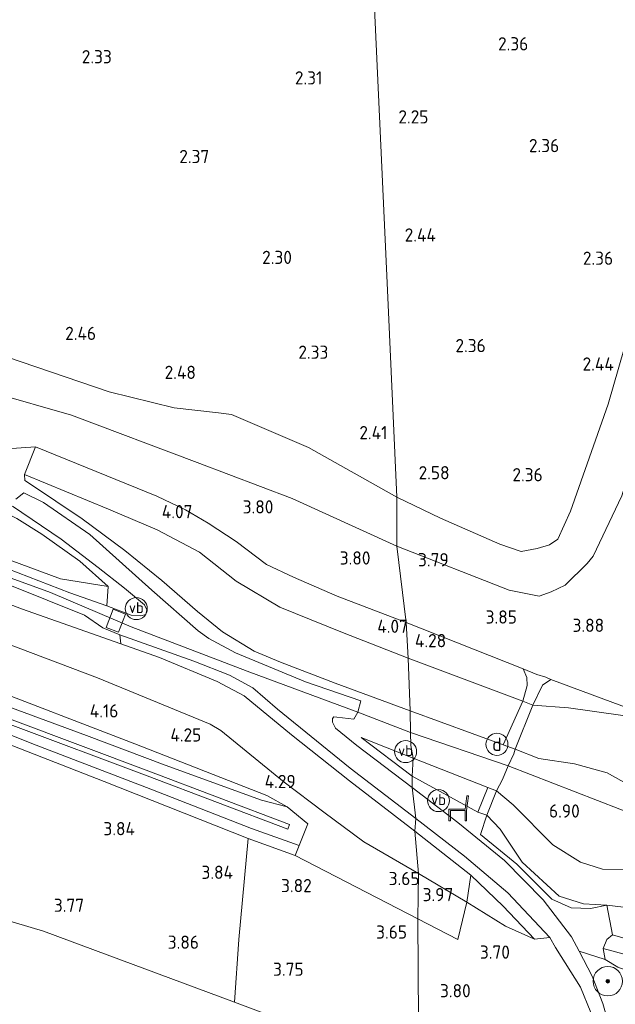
# Model space of a CAD drawing. Extents: x 141961 to 144947, y 416202 to 417778.
# Tile 95 of 122: x 144143 to 144225, y 416660 to 416795. Entities that reach past the tile are written whole.
import ezdxf
from ezdxf.enums import TextEntityAlignment as Align
from ezdxf.lldxf.tags import DXFTag

# ---------------------------------------------------------------- set-up
doc = ezdxf.new("R2010")
doc.units = 0
for name, color, linetype, lineweight in [('B-ME-GR-BOOM-S', 90, 'Continuous', 25), ('B-ME-GR-GRAS-GV', 60, 'Continuous', 13), ('B-ME-GR-SPORTVELD-GV', 60, 'Continuous', 13), ('B-ME-GW-TALUD_KRUIN-G', 90, 'Continuous', 18), ('B-ME-GW-TALUD_TEEN-G', 90, 'Continuous', 18), ('B-ME-IE-MEUBILAIR_DIJKPAAL-S', 7, 'Continuous', 25), ('B-ME-IE-MEUBILAIR_WEGMEUBILAIR-S', 7, 'Continuous', 25), ('B-ME-IE-TERREINAFSCHEIDING_DOORGANG-G', 210, 'Continuous', 18), ('B-ME-IE-TERREINAFSCHEIDING_KUNSTMATIG_HEKWERK-G', 20, 'IE-TERREINAFSCHEIDING-KUNSTMATIG', 18), ('B-ME-KG-GRENS_OPNAME-G', 210, 'KG-OPNAME', 18), ('B-ME-OG-BEBOUWING_TRAP-GV', 7, 'Continuous', 18), ('B-ME-OG-HOOGTEPUNT-S', 7, 'Continuous', 25), ('B-ME-OG-TERREIN_GROEN_TUIN-GV', 7, 'Continuous', 18), ('B-ME-OG-WATER_SLOOT-G', 120, 'Continuous', 18), ('B-ME-OG-WATER_SLOOT-GV', 120, 'Continuous', 18), ('B-ME-VH-VERHARDING_ASFALT-GV', 252, 'Continuous', 18), ('B-ME-VH-VERHARDING_ROOSTER-GV', 252, 'Continuous', 18), ('B-ME-VW-VERKEERSTEKEN_DRAAGCONSTRUCTIE-S', 7, 'Continuous', 25), ('B-ME-WH-WINTERBED-G', 150, 'WH-WINTERBED', 18)]:
    doc.layers.add(name, color=color, linetype=linetype, lineweight=lineweight)
doc.styles.add('NLCS-ISO', font='NLCS-ISO.ttf')
doc.styles.add('NLCS-ISO-ANNOTATIVE-T18', font='NLCS-ISO.ttf', dxfattribs={"height": 1.8})
doc.styles.get("Standard").update_dxf_attribs({"font": 'arial.ttf'})
doc.linetypes.add('IE-TERREINAFSCHEIDING-KUNSTMATIG', pattern='A,4,[82,NLCS.SHX,S=0.75,R=90,X=0,Y=0],4,-2', length=10)
tags = doc.linetypes.add('KG-OPNAME', pattern='A,5.5,-2,["O",Standard,S=1.8,R=0,X=-0.5,Y=-0.9],-2,5.5,-2,[5,NLCS.SHX,S=0.75,R=0,X=0,Y=0],-2', length=19).pattern_tags.tags
tags[6] = DXFTag(74, 10)
tags = doc.linetypes.add('WH-WINTERBED', pattern='A,6,-3.5,["WB",Standard,S=1.8,R=0,X=-1.5,Y=-0.9],-3.5,6,-3.5,6,-3.5,6,-3.5,6,-3.5', length=51).pattern_tags.tags
tags[6] = DXFTag(74, 10)

# ---------------------------------------------------------------- blocks, each defined once
blk = doc.blocks.new('SAL-HOOGTELABEL-SO')
at = {"color": 0, "linetype": 'ByBlock', "lineweight": -2, "style": 'NLCS-ISO-ANNOTATIVE-T18'}
blk.add_attdef('HOOGTE', text='', height=1.8, dxfattribs=at).set_placement((2.79, 0), align=Align.RIGHT)
blk = doc.blocks.new('SIE-WEG_ZITBANK-SO')
at = {"color": 0, "linetype": 'ByBlock', "lineweight": 18}
blk.add_lwpolyline([(-0.91, -1.63), (-0.91, -0.2), (1.09, -0.2), (1.09, -1.63), (1.29, -1.63), (1.29, -0.21), (1.54, 1.78), (1.33, 1.78), (1.11, 0), (-1.11, 0), (-1.11, -1.63)], close=True, dxfattribs=at)
blk = doc.blocks.new('SGR-BOOM_01-SO')
at = {"linetype": 'ByBlock', "lineweight": 18}
h = blk.add_hatch(color=0, dxfattribs=at)
h.dxf.hatch_style = 1
edge = h.paths.add_edge_path()
edge.add_arc((0, 0), 0.25, 0, 360)
at = {"color": 0, "linetype": 'ByBlock', "lineweight": 18}
for radius in [2, 0.25]:
    blk.add_circle((0, 0), radius, dxfattribs=at)
blk = doc.blocks.new('SIE-DIJKPAAL-SO')
at = {"color": 0, "linetype": 'ByBlock', "lineweight": 18}
blk.add_circle((0, 0), 1.5, dxfattribs=at)
at = {"color": 0, "linetype": 'ByBlock', "lineweight": 18, "style": 'NLCS-ISO'}
blk.add_text('d', height=1.8, dxfattribs=at).set_placement((0, 0), align=Align.MIDDLE_CENTER)
blk = doc.blocks.new('SIE-WEG_PAAL_VERKEERSBORD-SO')
at = {"color": 0, "linetype": 'ByBlock', "lineweight": 18}
blk.add_circle((0, 0), 1.5, dxfattribs=at)
at = {"color": 0, "linetype": 'ByBlock', "lineweight": 18, "style": 'NLCS-ISO'}
blk.add_text('vb', height=1.5, dxfattribs=at).set_placement((0, 0.13), align=Align.MIDDLE_CENTER)

msp = doc.modelspace()

# ---------------------------------------------------------------- linework, layer by layer
at = {"layer": 'B-ME-GR-GRAS-GV'}
for points in [[(144227.88, 416757.28, 2.61), (144223.51, 416742.19, 2.52), (144218.4, 416727.58, 2.61), (144216.68, 416723.78, 2.72), (144215.54, 416723, 2.73), (144213.84, 416722.51, 2.79), (144211.67, 416722.12, 2.81), (144208.77, 416723.08, 2.76), (144200.7, 416726.66, 2.82), (144194.72, 416729.48, 2.76), (144193.48, 416757.7, 2.38), (144189.34, 416847.41, 2.19), (144188.64, 416861.26, 2.45), (144193.98, 416857.19, 2.61), (144199.57, 416853.78, 2.71), (144204.7, 416850.59, 2.74), (144222.67, 416841.71, 2.73), (144225.07, 416840.34, 2.77)], [(144189.34, 416847.41, 2.19), (144193.48, 416757.7, 2.38), (144194.72, 416729.48, 2.76), (144182.7, 416736.28, 2.65), (144172.22, 416740.74, 2.58), (144170.42, 416741.01, 2.6), (144164.37, 416741.68, 2.75), (144155.54, 416743.83, 2.68), (144139.48, 416749.31, 2.68), (144121.62, 416757.91, 2.69), (144109.84, 416762.66, 2.53), (144090.06, 416770.23, 2.54), (144074.86, 416775.81, 2.55), (144063.93, 416779.93, 2.61), (144052.4, 416783.46, 2.63), (144036.82, 416789.1, 2.78), (144027.6, 416792.57, 2.88), (144015.08, 416796.45, 3.11)], [(144063.93, 416779.93, 2.61), (144074.86, 416775.81, 2.55), (144090.06, 416770.23, 2.54), (144109.84, 416762.66, 2.53), (144121.62, 416757.91, 2.69), (144139.48, 416749.31, 2.68), (144155.54, 416743.83, 2.68), (144164.37, 416741.68, 2.75), (144170.42, 416741.01, 2.6), (144172.22, 416740.74, 2.58), (144182.7, 416736.28, 2.65), (144194.72, 416729.48, 2.76), (144194.72, 416722.84, 3.62), (144180.48, 416729.33, 3.6), (144167.52, 416734.22, 3.56), (144150.39, 416740.66, 3.56), (144139.57, 416743.78, 3.65), (144131.72, 416746.23, 3.75), (144119.94, 416750.73, 3.61), (144109.84, 416754.64, 3.6), (144098.64, 416758.71, 3.69), (144069.94, 416770.23, 3.41), (144056.46, 416775.24, 3.56)], [(144056.91, 416759.91, 4.02), (144071.42, 416754.59, 4.39), (144094.92, 416745.35, 4.4), (144115.87, 416737.02, 4.5), (144131.57, 416731.4, 4.5), (144137.08, 416729.13, 4.61), (144141.01, 416727.53, 4.61), (144142.97, 416726.61, 4.72), (144146.34, 416724.48, 5.16), (144151.55, 416720.78, 5.72), (144155.4, 416717.33, 6.32), (144148.92, 416718.36, 6.46), (144139.18, 416721.96, 6.46), (144125.24, 416727.17, 6.46), (144109.13, 416733.2, 6.47), (144091.22, 416740.03, 6.45), (144072, 416747.21, 6.45), (144052.02, 416754.61, 6.39)], [(144225.38, 416729.7, 3.53), (144221.48, 416721.46, 3.52), (144220.66, 416720.48, 3.52), (144217.68, 416717.53, 3.58), (144215.77, 416716.61, 3.58), (144214.13, 416716.04, 3.58), (144210.02, 416716.83, 3.57), (144194.72, 416722.84, 3.62), (144194.72, 416729.48, 2.76), (144200.7, 416726.66, 2.82), (144208.77, 416723.08, 2.76), (144211.67, 416722.12, 2.81), (144213.84, 416722.51, 2.79), (144215.54, 416723, 2.73), (144216.68, 416723.78, 2.72), (144218.4, 416727.58, 2.61), (144223.51, 416742.19, 2.52), (144227.88, 416757.28, 2.61)], [(144052.02, 416754.61, 6.39), (144072, 416747.21, 6.45), (144091.22, 416740.03, 6.45), (144109.13, 416733.2, 6.47), (144125.24, 416727.17, 6.46), (144139.18, 416721.96, 6.46), (144148.92, 416718.36, 6.46), (144155.4, 416717.33, 6.32), (144155.23, 416714.72, 6.62), (144150.17, 416716.46, 6.58), (144137.43, 416721.37, 6.58), (144122.29, 416727.16, 6.58), (144109.02, 416731.9, 6.56), (144092.83, 416738.11, 6.51), (144075.92, 416744.43, 6.49), (144059.88, 416750.51, 6.52)], [(144051.04, 416751.61, 6.67), (144069.46, 416744.53, 6.67), (144086.08, 416738.4, 6.67), (144103.93, 416731.77, 6.69), (144119.9, 416725.88, 6.69), (144137.07, 416719.47, 6.69), (144152.19, 416713.43, 6.63), (144154.65, 416711.69, 6.63), (144157, 416710.75, 6.7), (144157.13, 416709.51, 6.58), (144143.6, 416714.28, 6.58), (144127.42, 416720.52, 6.57), (144103.82, 416729.7, 6.63), (144081.97, 416737.54, 6.43), (144055.92, 416747.29, 6.56)], [(144055.92, 416747.29, 6.56), (144081.97, 416737.54, 6.43), (144103.82, 416729.7, 6.63), (144127.42, 416720.52, 6.57), (144143.6, 416714.28, 6.58), (144157.13, 416709.51, 6.58), (144162.38, 416707.65, 6.76), (144170.27, 416704.4, 6.63), (144173.91, 416702.43, 6.74), (144180.36, 416697.11, 6.42), (144188.3, 416690.88, 5.86), (144197.18, 416684.02, 5.42), (144197.68, 416678.23, 3.98), (144190.25, 416682.57, 4.24), (144184.79, 416686.58, 4.49), (144179.4, 416690.69, 4.51), (144170.74, 416697.7, 4.83), (144169.31, 416698.58, 4.84), (144153.95, 416704.9, 4.78), (144137.66, 416711.01, 4.83), (144120.95, 416716.47, 4.79), (144107.32, 416722.03, 4.83), (144086.3, 416730.1, 4.83), (144061.35, 416739.49, 4.83)], [(144139.57, 416743.78, 3.65), (144150.39, 416740.66, 3.56), (144167.52, 416734.22, 3.56), (144180.48, 416729.33, 3.6), (144194.72, 416722.84, 3.62), (144196, 416712.44, 4.1), (144186.61, 416716.02, 4.12), (144180.64, 416718.6, 4.11), (144176.96, 416720.34, 4.22), (144172.83, 416723.47, 4.22), (144169.04, 416725.95, 4.21), (144165.93, 416727.76, 4.21), (144162.01, 416729.63, 4.16), (144145.48, 416736.37, 4.13), (144139.57, 416735.96, 4.28)], [(144061.35, 416739.49, 4.83), (144086.3, 416730.1, 4.83), (144107.32, 416722.03, 4.83), (144120.95, 416716.47, 4.79), (144137.66, 416711.01, 4.83), (144153.95, 416704.9, 4.78), (144169.31, 416698.58, 4.84), (144170.74, 416697.7, 4.83), (144179.4, 416690.69, 4.51), (144184.79, 416686.58, 4.49), (144190.25, 416682.57, 4.24), (144197.68, 416678.23, 3.98), (144197.59, 416672.07, 3.75), (144180.89, 416680.69, 4.1), (144181.41, 416682.06, 4.01), (144182.59, 416685.02, 4.23), (144179.8, 416687.33, 4.33), (144177, 416688.87, 4.36), (144159.02, 416695.89, 4.36), (144137.48, 416704.17, 4.32), (144117.31, 416711.89, 4.32), (144096.07, 416719.83, 4.2), (144076.07, 416727.31, 4.15), (144054.71, 416735.25, 4.14)], [(144054.71, 416735.25, 4.14), (144076.07, 416727.31, 4.15), (144096.07, 416719.83, 4.2), (144117.31, 416711.89, 4.32), (144137.48, 416704.17, 4.32), (144159.02, 416695.89, 4.36), (144177, 416688.87, 4.36), (144179.8, 416687.33, 4.33), (144176.31, 416688.24, 4.16), (144163.18, 416693, 4.09), (144152.44, 416697.03, 3.97), (144142.23, 416700.83, 4.07), (144131.23, 416705.09, 4.03), (144117.98, 416710.32, 3.96), (144106.32, 416714.76, 3.88), (144089.6, 416721.27, 3.93), (144074.07, 416727.19, 3.93), (144061.56, 416731.8, 4.01)], [(144139.57, 416735.96, 4.28), (144145.48, 416736.37, 4.13), (144143.99, 416732.59, 4.36), (144144.05, 416731.76, 4.62), (144144.69, 416731.36, 4.58), (144151.86, 416726.57, 5.41), (144157.67, 416722.23, 5.81), (144162.69, 416718.17, 6.2), (144167.55, 416713.93, 6.51), (144170.99, 416711.14, 6.57), (144175.31, 416708.54, 6.63), (144178.86, 416707.01, 6.51), (144186.35, 416704.16, 6.51), (144196.57, 416700.4, 6.45), (144196.6, 416697.47, 6.52), (144196.62, 416695.7, 6.58), (144196.97, 416693.97, 6.57), (144189.87, 416696.78, 6.42), (144196.82, 416691.49, 5.9), (144196.84, 416689.94, 5.86), (144189.29, 416695.67, 6.41), (144186.39, 416698.03, 6.44), (144185.95, 416698.84, 6.48), (144185.96, 416699.34, 6.48), (144186.15, 416699.57, 6.51), (144186.54, 416699.53, 6.59), (144188.85, 416699.27, 6.64), (144189.4, 416700.2, 6.58), (144189.83, 416701.78, 6.58), (144182.3, 416704.36, 6.58), (144172.76, 416708.29, 6.59), (144169.11, 416710.25, 6.6), (144167.66, 416711.29, 6.59), (144161.33, 416716.84, 6.2), (144152.9, 416724.42, 5.38), (144146.59, 416728.77, 4.59), (144143.92, 416730.09, 4.51), (144142.79, 416729.21, 4.53)], [(144054.49, 416731.61, 2.45), (144073.18, 416724.28, 2.45), (144089.66, 416717.91, 2.4), (144103.51, 416712.96, 2.58), (144114.71, 416709.12, 2.84), (144126.88, 416704.65, 2.94), (144142.06, 416698.53, 2.94), (144160.69, 416691.53, 2.92), (144179.86, 416684.27, 2.92), (144180.11, 416684.92, 2.92), (144160.94, 416692.19, 2.92), (144142.32, 416699.19, 2.94), (144127.13, 416705.3, 2.94), (144114.95, 416709.78, 2.84), (144103.74, 416713.62, 2.58), (144089.91, 416718.57, 2.4), (144073.43, 416724.93, 2.45), (144054.74, 416732.26, 2.45)], [(144061.56, 416731.8, 4.01), (144074.07, 416727.19, 3.93), (144089.6, 416721.27, 3.93), (144106.32, 416714.76, 3.88), (144117.98, 416710.32, 3.96), (144131.23, 416705.09, 4.03), (144142.23, 416700.83, 4.07), (144152.44, 416697.03, 3.97), (144163.18, 416693, 4.09), (144176.31, 416688.24, 4.16), (144179.8, 416687.33, 4.33), (144182.59, 416685.02, 4.23), (144181.41, 416682.06, 4.01), (144174.91, 416684.36, 3.91), (144161.22, 416689.75, 3.85), (144145.57, 416695.71, 3.83), (144123.39, 416704.54, 3.71), (144117.68, 416706.48, 3.69), (144114.26, 416707.41, 3.56), (144103.29, 416710.98, 3.61), (144093.73, 416714.52, 3.68), (144080.26, 416719.45, 3.68), (144067.16, 416724.37, 3.72)], [(144241.91, 416694.97, 4.46), (144215.73, 416704.67, 4.13), (144215.02, 416704.98, 4.13), (144213.83, 416705.35, 4.13), (144211.93, 416706.14, 4.13), (144196, 416712.44, 4.1), (144194.72, 416722.84, 3.62), (144210.02, 416716.83, 3.57), (144214.13, 416716.04, 3.58), (144215.77, 416716.61, 3.58), (144217.68, 416717.53, 3.58), (144220.66, 416720.48, 3.52), (144221.48, 416721.46, 3.52), (144225.38, 416729.7, 3.53)], [(144142.38, 416728.28, 4.53), (144149, 416723.76, 5.15), (144154.05, 416719.93, 5.73), (144157.63, 416717.11, 6), (144160.34, 416714.82, 6.36), (144160.65, 416714.15, 6.47), (144160.52, 416713.52, 6.43), (144159.83, 416713.35, 6.54), (144158.54, 416713.42, 6.6), (144155.23, 416714.72, 6.62), (144155.4, 416717.33, 6.32), (144151.55, 416720.78, 5.72), (144146.34, 416724.48, 5.16), (144142.97, 416726.61, 4.72)], [(144225.53, 416699.78, 4.56), (144218.12, 416700.81, 4.38), (144213.28, 416701.18, 4.28), (144214.56, 416703.91, 4.2), (144215.73, 416704.67, 4.13), (144241.91, 416694.97, 4.46)], [(144227.14, 416689.86, 6.95), (144223.38, 416691.94, 6.95), (144218.93, 416693.19, 6.96), (144214.07, 416693.89, 6.98), (144210.85, 416695.17, 6.57), (144213.28, 416701.18, 4.28), (144218.12, 416700.81, 4.38), (144225.53, 416699.78, 4.56)], [(144227.5, 416678.78, 6.8), (144222.76, 416678.85, 6.86), (144219.74, 416679.8, 6.9), (144216, 416682.17, 6.9), (144210.57, 416687.62, 6.8), (144208.33, 416689.51, 6.71), (144209.12, 416691.04, 6.85), (144209.92, 416692.9, 6.77), (144210.69, 416694.54, 6.76), (144210.85, 416695.17, 6.57), (144214.07, 416693.89, 6.98), (144218.93, 416693.19, 6.96), (144223.38, 416691.94, 6.95), (144227.14, 416689.86, 6.95)], [(144227.52, 416673.43, 4.77), (144223.34, 416673.92, 4.85), (144220.19, 416674.12, 4.88), (144216.84, 416675.17, 4.93), (144211.83, 416679.81, 5.3), (144208.8, 416684.3, 5.56), (144206.98, 416686.17, 5.56), (144208.33, 416689.51, 6.71), (144210.57, 416687.62, 6.8), (144216, 416682.17, 6.9), (144219.74, 416679.8, 6.9), (144222.76, 416678.85, 6.86), (144227.5, 416678.78, 6.8)], [(144233.52, 416667.18, 4.32), (144224.12, 416669.88, 4.67), (144223.34, 416673.92, 4.85), (144227.52, 416673.43, 4.77)]]:
    msp.add_polyline3d(points, dxfattribs=at)
for points in [[(144196, 416712.44, 4.1), (144196.29, 416707.59, 4.39), (144187.31, 416711.09, 4.39), (144178.81, 416714.53, 4.28), (144172.84, 416718.07, 4.22), (144167.84, 416722, 4.28), (144162.07, 416725.06, 4.29), (144155.42, 416727.85, 4.29), (144149.71, 416730.22, 4.29), (144143.99, 416732.59, 4.36), (144145.48, 416736.37, 4.13), (144162.01, 416729.63, 4.16), (144165.93, 416727.76, 4.21), (144169.04, 416725.95, 4.21), (144172.83, 416723.47, 4.22), (144176.96, 416720.34, 4.22), (144180.64, 416718.6, 4.11), (144186.61, 416716.02, 4.12)], [(144196.29, 416707.59, 4.39), (144196.57, 416700.4, 6.45), (144186.35, 416704.16, 6.51), (144178.86, 416707.01, 6.51), (144175.31, 416708.54, 6.63), (144170.99, 416711.14, 6.57), (144167.55, 416713.93, 6.51), (144162.69, 416718.17, 6.2), (144157.67, 416722.23, 5.81), (144151.86, 416726.57, 5.41), (144144.69, 416731.36, 4.58), (144144.05, 416731.76, 4.62), (144143.99, 416732.59, 4.36), (144149.71, 416730.22, 4.29), (144155.42, 416727.85, 4.29), (144162.07, 416725.06, 4.29), (144167.84, 416722, 4.28), (144172.84, 416718.07, 4.22), (144178.81, 416714.53, 4.28), (144187.31, 416711.09, 4.39)], [(144212.51, 416703.85, 4.28), (144211.88, 416701.71, 4.28), (144196.29, 416707.59, 4.39), (144196, 416712.44, 4.1), (144211.93, 416706.14, 4.13), (144212.46, 416704.96, 4.17)], [(144197.31, 416685.73, 5.62), (144197.18, 416684.02, 5.42), (144188.3, 416690.88, 5.86), (144180.36, 416697.11, 6.42), (144173.91, 416702.43, 6.74), (144170.27, 416704.4, 6.63), (144162.38, 416707.65, 6.76), (144157.13, 416709.51, 6.58), (144157, 416710.75, 6.7), (144167.09, 416707.18, 6.77), (144171.93, 416705.28, 6.7), (144175.09, 416703.55, 6.68), (144178.47, 416700.61, 6.63), (144188.39, 416692.58, 6.09)], [(144123.39, 416704.54, 3.71), (144145.57, 416695.71, 3.83), (144161.22, 416689.75, 3.85), (144174.91, 416684.36, 3.91), (144181.41, 416682.06, 4.01), (144180.89, 416680.69, 4.1), (144174.48, 416683, 3.99), (144154.87, 416690.77, 3.99), (144129.09, 416700.8, 4.02), (144121.09, 416703.87, 3.97), (144117.72, 416704.34, 4.01), (144111.29, 416687.74, 3.91), (144109.01, 416681.56, 4.02), (144108.21, 416681.8, 3.93), (144112.21, 416692.22, 3.94), (144114.33, 416698.07, 3.84), (144114.23, 416698.84, 3.8), (144113.7, 416699.63, 3.79), (144113, 416699.88, 3.79), (144112.01, 416699.72, 3.89), (144111.54, 416699.37, 3.9), (144114.26, 416707.41, 3.56), (144117.68, 416706.48, 3.69)], [(144211.88, 416701.71, 4.28), (144209.21, 416695.75, 6.57), (144196.57, 416700.4, 6.45), (144196.29, 416707.59, 4.39)], [(144214.56, 416703.91, 4.2), (144213.28, 416701.18, 4.28), (144211.88, 416701.71, 4.28), (144212.51, 416703.85, 4.28), (144212.46, 416704.96, 4.17), (144211.93, 416706.14, 4.13), (144213.83, 416705.35, 4.13), (144215.02, 416704.98, 4.13), (144215.73, 416704.67, 4.13)], [(144173.18, 416669.25, 3.93), (144172.59, 416660.73, 3.82), (144146.56, 416670.39, 3.82), (144109.01, 416681.56, 4.02), (144111.29, 416687.74, 3.91), (144117.72, 416704.34, 4.01), (144121.09, 416703.87, 3.97), (144129.09, 416700.8, 4.02), (144154.87, 416690.77, 3.99), (144174.48, 416683, 3.99)], [(144209.12, 416691.04, 6.85), (144208.33, 416689.51, 6.71), (144207.13, 416689.97, 6.61), (144196.97, 416693.97, 6.57), (144196.62, 416695.7, 6.58), (144196.6, 416697.47, 6.52), (144196.57, 416700.4, 6.45), (144209.21, 416695.75, 6.57), (144210.85, 416695.17, 6.57), (144210.69, 416694.54, 6.76), (144209.92, 416692.9, 6.77)], [(144196.97, 416693.97, 6.57), (144196.82, 416691.49, 5.9), (144189.87, 416696.78, 6.42)], [(144207.13, 416689.97, 6.61), (144205.78, 416686.62, 5.56), (144196.82, 416691.49, 5.9), (144196.97, 416693.97, 6.57)], [(144218.51, 416673.58, 4.85), (144221.1, 416673.48, 4.85), (144223.34, 416673.92, 4.85), (144224.12, 416669.88, 4.67), (144223.35, 416669.26, 4.51), (144222.85, 416668.02, 4.48), (144223.13, 416666.54, 4.38), (144219.57, 416667.68, 4.46), (144218.55, 416669.64, 4.58), (144214.65, 416674.65, 4.84), (144209.39, 416680, 5.2), (144203.05, 416685.21, 5.61), (144196.84, 416689.94, 5.86), (144196.82, 416691.49, 5.9), (144205.78, 416686.62, 5.56), (144206.98, 416686.17, 5.56), (144206.12, 416683.54, 5.55), (144211.1, 416679.5, 5.28), (144215.86, 416674.77, 5.05)], [(144215.59, 416669.51, 4.64), (144213.51, 416669.28, 4.64), (144209.2, 416673.78, 4.83), (144204.8, 416678.01, 5.11), (144197.18, 416684.02, 5.42), (144197.31, 416685.73, 5.62), (144203.93, 416680.62, 5.34), (144209.87, 416675.6, 5)], [(144223.34, 416673.92, 4.85), (144221.1, 416673.48, 4.85), (144218.51, 416673.58, 4.85), (144215.86, 416674.77, 5.05), (144211.1, 416679.5, 5.28), (144206.12, 416683.54, 5.55), (144206.98, 416686.17, 5.56), (144208.8, 416684.3, 5.56), (144211.83, 416679.81, 5.3), (144216.84, 416675.17, 4.93), (144220.19, 416674.12, 4.88)], [(144204.8, 416678.01, 5.11), (144204.26, 416674.32, 4), (144197.68, 416678.23, 3.98), (144197.18, 416684.02, 5.42)], [(144203.38, 416670.58, 3.98), (144203.04, 416669.26, 3.98), (144197.59, 416672.07, 3.75), (144197.68, 416678.23, 3.98), (144204.26, 416674.32, 4)], [(144209.2, 416673.78, 4.83), (144213.51, 416669.28, 4.64), (144209.54, 416671.08, 4.3), (144204.26, 416674.32, 4), (144204.8, 416678.01, 5.11)], [(144288.94, 416645.79, 4.13), (144288.86, 416643.46, 3.08), (144266.87, 416651.81, 3.08), (144244.88, 416660.17, 3.08), (144225.69, 416667.28, 3.08), (144222.85, 416668.02, 4.48), (144223.35, 416669.26, 4.51), (144224.12, 416669.88, 4.67), (144233.52, 416667.18, 4.32), (144239.38, 416664.51, 4.12), (144255.09, 416658.38, 4.13), (144268.1, 416653.62, 4.11), (144280.46, 416649, 4.13)], [(144288.86, 416643.46, 3.08), (144288.7, 416641.58, 4.17), (144268.31, 416649.3, 4.13), (144247.93, 416657.01, 4.08), (144224.85, 416665.49, 4.3), (144223.13, 416666.54, 4.38), (144222.85, 416668.02, 4.48), (144225.69, 416667.28, 3.08), (144244.88, 416660.17, 3.08), (144266.87, 416651.81, 3.08)]]:
    msp.add_polyline3d(points, close=True, dxfattribs=at)
at = {"layer": 'B-ME-GR-SPORTVELD-GV'}
msp.add_polyline3d([(144287.76, 416625.98, 4.41), (144287.18, 416617.17, 3.98), (144224.66, 416640.58, 4.5), (144222.54, 416641.75, 4.6), (144223.44, 416644.55, 4.53), (144224.4, 416649.41, 4.53), (144224.39, 416652.98, 4.53), (144223.94, 416656.61, 4.43), (144222.79, 416660.54, 4.53), (144221.35, 416664.26, 4.55), (144219.57, 416667.68, 4.46), (144223.13, 416666.54, 4.38), (144224.85, 416665.49, 4.3), (144247.93, 416657.01, 4.08), (144268.31, 416649.3, 4.13), (144288.7, 416641.58, 4.17)], close=True, dxfattribs=at)
at = {"layer": 'B-ME-GW-TALUD_KRUIN-G'}
for points in [[(144155.4, 416717.33, 6.32), (144148.92, 416718.36, 6.46), (144139.18, 416721.96, 6.46), (144125.24, 416727.17, 6.46), (144109.13, 416733.2, 6.47), (144091.22, 416740.03, 6.45), (144072, 416747.21, 6.45), (144052.02, 416754.61, 6.39), (144032.51, 416762.18, 6.39), (144018.39, 416767.92, 6.48), (144000.69, 416773.87, 6.35), (143983.81, 416780.49, 6.38), (143965.27, 416787.29, 6.32), (143947.99, 416793.76, 6.26), (143929.26, 416800.58, 6.3), (143911.33, 416806.39, 6.34), (143894.91, 416811.61, 6.29), (143874.54, 416817.78, 6.29), (143854.95, 416823.36, 6.29), (143836.79, 416828.24, 6.29), (143821.98, 416832.07, 6.37), (143806.4, 416835.6, 6.37)], [(143806.69, 416829.97, 6.34), (143819.45, 416826.4, 6.42), (143844.93, 416819.95, 6.48), (143864.86, 416814.35, 6.54), (143885.84, 416807.96, 6.48), (143905.78, 416801.67, 6.34), (143926.11, 416795.24, 6.45), (143950.61, 416786.06, 6.41), (143970.55, 416779.04, 6.47), (143994.61, 416769.91, 6.5), (144015.24, 416762.35, 6.49), (144038.4, 416753.61, 6.5), (144055.92, 416747.29, 6.56), (144081.97, 416737.54, 6.43), (144103.82, 416729.7, 6.63), (144127.42, 416720.52, 6.57), (144143.6, 416714.28, 6.58), (144157.13, 416709.51, 6.58)], [(144194.72, 416722.84, 3.62), (144180.48, 416729.33, 3.6), (144167.52, 416734.22, 3.56), (144150.39, 416740.66, 3.56), (144139.57, 416743.78, 3.65), (144131.72, 416746.23, 3.75), (144119.94, 416750.73, 3.61), (144109.84, 416754.64, 3.6), (144098.64, 416758.71, 3.69), (144069.94, 416770.23, 3.41), (144056.46, 416775.24, 3.56), (144044.48, 416778.88, 3.82), (144031.47, 416783.26, 3.82), (144017.27, 416789.22, 3.75), (144001.95, 416795.81, 3.65), (143988.08, 416801.06, 3.61), (143967.86, 416807.83, 3.67), (143952.36, 416813.73, 3.68), (143936.37, 416818.74, 3.65), (143921.3, 416823.96, 3.69), (143903.19, 416829.21, 3.66)], [(144194.72, 416722.84, 3.62), (144210.02, 416716.83, 3.57), (144214.13, 416716.04, 3.58), (144215.77, 416716.61, 3.58), (144217.68, 416717.53, 3.58), (144220.66, 416720.48, 3.52), (144221.48, 416721.46, 3.52), (144225.38, 416729.7, 3.53), (144228.57, 416739.93, 3.53), (144231.2, 416748.11, 3.61), (144234.8, 416757.89, 3.57), (144238.73, 416768.81, 3.65), (144241.88, 416779.3, 3.52), (144244.63, 416785.39, 3.23), (144247.51, 416790.36, 3.06), (144250.59, 416793.87, 2.86), (144255.37, 416798.47, 2.88), (144256.47, 416799.77, 2.85), (144257.01, 416801.08, 2.86), (144256.64, 416804.82, 2.62)], [(144196.97, 416693.97, 6.57), (144189.87, 416696.78, 6.42)], [(144480.14, 416590.33, 6.67), (144454.17, 416601.87, 6.76), (144423.17, 416615.05, 6.71), (144393.84, 416626.57, 6.75), (144357.01, 416640.06, 6.68), (144333.44, 416649, 6.68), (144309.87, 416657.95, 6.67), (144288.14, 416666.13, 6.66), (144266.42, 416674.31, 6.65), (144232.19, 416686.88, 6.95), (144227.14, 416689.86, 6.95), (144223.38, 416691.94, 6.95), (144218.93, 416693.19, 6.96), (144214.07, 416693.89, 6.98), (144210.85, 416695.17, 6.57)], [(144207.13, 416689.97, 6.61), (144196.97, 416693.97, 6.57)], [(144468.89, 416589.7, 6.73), (144444.67, 416599.9, 6.75), (144420.46, 416610.09, 6.78), (144400.6, 416617.74, 6.81), (144380.73, 416625.39, 6.84), (144360.37, 416632.99, 6.82), (144340.01, 416640.6, 6.81), (144321.06, 416648, 6.81), (144302.12, 416655.41, 6.81), (144281.96, 416662.91, 6.8), (144261.8, 416670.41, 6.79), (144236.14, 416679.74, 6.76), (144234.08, 416679.92, 6.76), (144231.48, 416679.43, 6.76), (144227.5, 416678.78, 6.8), (144222.76, 416678.85, 6.86), (144219.74, 416679.8, 6.9), (144216, 416682.17, 6.9), (144210.57, 416687.62, 6.8), (144208.33, 416689.51, 6.71)], [(144213.51, 416669.28, 4.64), (144209.2, 416673.78, 4.83), (144204.8, 416678.01, 5.11)]]:
    msp.add_polyline3d(points, dxfattribs=at)
at = {"layer": 'B-ME-GW-TALUD_TEEN-G'}
for points in [[(143907.18, 416832.93, 3.19), (143926.48, 416826.92, 3.12), (143942.89, 416821.24, 3.16), (143959.59, 416817.3, 3), (143971.39, 416813.49, 2.97), (143986.33, 416807.71, 3.04), (143999, 416802.94, 3.03), (144015.08, 416796.45, 3.11), (144027.6, 416792.57, 2.88), (144036.82, 416789.1, 2.78), (144052.4, 416783.46, 2.63), (144063.93, 416779.93, 2.61), (144074.86, 416775.81, 2.55), (144090.06, 416770.23, 2.54), (144109.84, 416762.66, 2.53), (144121.62, 416757.91, 2.69), (144139.48, 416749.31, 2.68), (144155.54, 416743.83, 2.68), (144164.37, 416741.68, 2.75), (144170.42, 416741.01, 2.6), (144172.22, 416740.74, 2.58), (144182.7, 416736.28, 2.65), (144194.72, 416729.48, 2.76)], [(144179.4, 416690.69, 4.51), (144170.74, 416697.7, 4.83), (144169.31, 416698.58, 4.84), (144153.95, 416704.9, 4.78), (144137.66, 416711.01, 4.83), (144120.95, 416716.47, 4.79), (144107.32, 416722.03, 4.83), (144086.3, 416730.1, 4.83), (144061.35, 416739.49, 4.83), (144036.4, 416748.87, 4.82), (144015.98, 416757.25, 4.99), (143996.05, 416765.17, 4.96), (143976.8, 416772.51, 5.04), (143957.39, 416779.87, 5.05), (143940.33, 416786.07, 5.13), (143923.67, 416792.09, 5.04), (143903.61, 416798.56, 4.97), (143884.51, 416804.56, 4.99), (143866.68, 416809.49, 4.96), (143850.21, 416814.17, 4.97), (143830.62, 416819.39, 4.87), (143807.06, 416825.11, 4.84)], [(144256.64, 416804.82, 2.62), (144251.33, 416799.17, 2.54), (144246.36, 416794.06, 2.56), (144238.16, 416787.21, 2.58), (144237.17, 416786.03, 2.54), (144236.31, 416783.92, 2.53), (144232.06, 416771.13, 2.58), (144227.88, 416757.28, 2.61), (144223.51, 416742.19, 2.52), (144218.4, 416727.58, 2.61), (144216.68, 416723.78, 2.72), (144215.54, 416723, 2.73), (144213.84, 416722.51, 2.79), (144211.67, 416722.12, 2.81), (144208.77, 416723.08, 2.76), (144200.7, 416726.66, 2.82), (144194.72, 416729.48, 2.76)], [(144196.29, 416707.59, 4.39), (144187.31, 416711.09, 4.39), (144178.81, 416714.53, 4.28), (144172.84, 416718.07, 4.22), (144167.84, 416722, 4.28), (144162.07, 416725.06, 4.29), (144155.42, 416727.85, 4.29), (144149.71, 416730.22, 4.29), (144143.99, 416732.59, 4.36)], [(144211.88, 416701.71, 4.28), (144196.29, 416707.59, 4.39)], [(144482.71, 416595.49, 4.8), (144452.84, 416608.43, 4.74), (144432.33, 416617.26, 4.65), (144411.83, 416626.08, 4.56), (144388.86, 416634.66, 4.53), (144365.9, 416643.25, 4.5), (144342.39, 416652.2, 4.51), (144318.89, 416661.15, 4.52), (144297.42, 416669.4, 4.52), (144275.95, 416677.65, 4.52), (144242.74, 416690.26, 4.57), (144236.65, 416693.72, 4.56), (144231.1, 416697.89, 4.56), (144225.53, 416699.78, 4.56), (144218.12, 416700.81, 4.38), (144213.28, 416701.18, 4.28)], [(144189.87, 416696.78, 6.42), (144196.82, 416691.49, 5.9)], [(144196.82, 416691.49, 5.9), (144205.78, 416686.62, 5.56)], [(144179.4, 416690.69, 4.51), (144184.79, 416686.58, 4.49), (144190.25, 416682.57, 4.24), (144197.68, 416678.23, 3.98)], [(144206.98, 416686.17, 5.56), (144208.8, 416684.3, 5.56), (144211.83, 416679.81, 5.3), (144216.84, 416675.17, 4.93), (144220.19, 416674.12, 4.88), (144223.34, 416673.92, 4.85), (144227.52, 416673.43, 4.77)], [(144197.68, 416678.23, 3.98), (144204.26, 416674.32, 4), (144209.54, 416671.08, 4.3), (144213.51, 416669.28, 4.64)]]:
    msp.add_polyline3d(points, dxfattribs=at)
at = {"layer": 'B-ME-IE-TERREINAFSCHEIDING_DOORGANG-G'}
for points in [[(144143.99, 416732.59, 4.36), (144145.48, 416736.37, 4.13)], [(144213.83, 416705.35, 4.13), (144215.02, 416704.98, 4.13)], [(144209.21, 416695.75, 6.57), (144210.85, 416695.17, 6.57)], [(144210.69, 416694.54, 6.76), (144209.92, 416692.9, 6.77), (144209.12, 416691.04, 6.85)], [(144204.26, 416674.32, 4), (144203.38, 416670.58, 3.98)], [(144223.34, 416673.92, 4.85), (144224.12, 416669.88, 4.67)]]:
    msp.add_polyline3d(points, dxfattribs=at)
at = {"layer": 'B-ME-IE-TERREINAFSCHEIDING_KUNSTMATIG_HEKWERK-G'}
for points in [[(143807.72, 416817.34, 3.7), (143827.65, 416812.36, 3.67), (143855.34, 416804.89, 3.71), (143885.69, 416795.83, 3.86), (143905.7, 416789.57, 4.1), (143930.82, 416781.02, 4.11), (143946.94, 416775.36, 4.12), (143971.15, 416766.58, 4.12), (143994.11, 416758.12, 4.14), (144024.19, 416746.9, 4.14), (144036.8, 416742.14, 4.14), (144054.71, 416735.25, 4.14), (144076.07, 416727.31, 4.15), (144096.07, 416719.83, 4.2), (144117.31, 416711.89, 4.32), (144137.48, 416704.17, 4.32), (144159.02, 416695.89, 4.36), (144177, 416688.87, 4.36), (144179.8, 416687.33, 4.33)], [(144139.57, 416735.96, 4.28), (144145.48, 416736.37, 4.13), (144162.01, 416729.63, 4.16), (144165.93, 416727.76, 4.21), (144169.04, 416725.95, 4.21), (144172.83, 416723.47, 4.22), (144176.96, 416720.34, 4.22), (144180.64, 416718.6, 4.11), (144186.61, 416716.02, 4.12), (144196, 416712.44, 4.1)], [(144143.99, 416732.59, 4.36), (144144.05, 416731.76, 4.62), (144144.69, 416731.36, 4.58), (144151.86, 416726.57, 5.41), (144157.67, 416722.23, 5.81), (144162.69, 416718.17, 6.2), (144167.55, 416713.93, 6.51), (144170.99, 416711.14, 6.57), (144175.31, 416708.54, 6.63), (144178.86, 416707.01, 6.51), (144186.35, 416704.16, 6.51), (144196.57, 416700.4, 6.45)], [(144155.4, 416717.33, 6.32), (144151.55, 416720.78, 5.72), (144146.34, 416724.48, 5.16), (144142.97, 416726.61, 4.72), (144141.01, 416727.53, 4.61), (144137.08, 416729.13, 4.61), (144131.57, 416731.4, 4.5)], [(144158.54, 416713.42, 6.6), (144155.23, 416714.72, 6.62), (144155.4, 416717.33, 6.32)], [(144196, 416712.44, 4.1), (144211.93, 416706.14, 4.13), (144212.46, 416704.96, 4.17), (144212.51, 416703.85, 4.28), (144211.88, 416701.71, 4.28), (144209.21, 416695.75, 6.57)], [(144154.65, 416711.69, 6.63), (144157, 416710.75, 6.7), (144157.13, 416709.51, 6.58)], [(144157.13, 416709.51, 6.58), (144162.38, 416707.65, 6.76), (144170.27, 416704.4, 6.63), (144173.91, 416702.43, 6.74), (144180.36, 416697.11, 6.42), (144188.3, 416690.88, 5.86), (144197.18, 416684.02, 5.42)], [(144211.93, 416706.14, 4.13), (144213.83, 416705.35, 4.13)], [(144210.69, 416694.54, 6.76), (144210.85, 416695.17, 6.57), (144213.28, 416701.18, 4.28), (144214.56, 416703.91, 4.2), (144215.73, 416704.67, 4.13), (144215.02, 416704.98, 4.13)], [(144488.48, 416624.44, 4.19), (144483.74, 416599.54, 4.64), (144464.8, 416607.84, 4.62), (144445.86, 416616.15, 4.59), (144426.08, 416624.22, 4.49), (144406.3, 416632.29, 4.39), (144385.35, 416640.23, 4.39), (144364.4, 416648.16, 4.39), (144328.86, 416661.68, 4.36), (144307.62, 416669.77, 4.45), (144286.39, 416677.86, 4.53), (144264.15, 416686.42, 4.5), (144241.91, 416694.97, 4.46), (144215.73, 416704.67, 4.13)], [(144174.48, 416683, 3.99), (144154.87, 416690.77, 3.99), (144129.09, 416700.8, 4.02), (144121.09, 416703.87, 3.97), (144117.72, 416704.34, 4.01)], [(144196.57, 416700.4, 6.45), (144209.21, 416695.75, 6.57)], [(144209.12, 416691.04, 6.85), (144208.33, 416689.51, 6.71), (144206.98, 416686.17, 5.56), (144206.12, 416683.54, 5.55), (144211.1, 416679.5, 5.28), (144215.86, 416674.77, 5.05), (144218.51, 416673.58, 4.85), (144221.1, 416673.48, 4.85), (144223.34, 416673.92, 4.85)], [(144181.41, 416682.06, 4.01), (144182.59, 416685.02, 4.23), (144179.8, 416687.33, 4.33)], [(144172.59, 416660.73, 3.82), (144173.18, 416669.25, 3.93), (144174.48, 416683, 3.99), (144180.89, 416680.69, 4.1)], [(144197.18, 416684.02, 5.42), (144204.8, 416678.01, 5.11)], [(144197.59, 416672.07, 3.75), (144180.89, 416680.69, 4.1), (144181.41, 416682.06, 4.01)], [(144204.8, 416678.01, 5.11), (144204.26, 416674.32, 4)], [(144203.38, 416670.58, 3.98), (144203.04, 416669.26, 3.98), (144197.59, 416672.07, 3.75)], [(144224.12, 416669.88, 4.67), (144233.52, 416667.18, 4.32)]]:
    msp.add_polyline3d(points, dxfattribs=at)
at = {"layer": 'B-ME-KG-GRENS_OPNAME-G'}
msp.add_polyline3d([(143810.89, 416769.7, 4.39), (143902.33, 416743.23, 4.43), (143992.39, 416716.1, 4.17), (144105.33, 416682.62, 3.91), (144106.95, 416682.21, 2.94), (144108.21, 416681.8, 3.93), (144109.01, 416681.56, 4.02), (144146.56, 416670.39, 3.82), (144172.59, 416660.73, 3.82), (144197.74, 416651.31, 3.7)], dxfattribs=at)
at = {"layer": 'B-ME-OG-BEBOUWING_TRAP-GV'}
for points in [[(144213.28, 416701.18, 4.28), (144210.85, 416695.17, 6.57), (144209.21, 416695.75, 6.57), (144211.88, 416701.71, 4.28)], [(144208.33, 416689.51, 6.71), (144206.98, 416686.17, 5.56), (144205.78, 416686.62, 5.56), (144207.13, 416689.97, 6.61)]]:
    msp.add_polyline3d(points, close=True, dxfattribs=at)
at = {"layer": 'B-ME-OG-TERREIN_GROEN_TUIN-GV'}
for points in [[(144197.59, 416672.07, 3.75), (144197.74, 416651.31, 3.7), (144172.59, 416660.73, 3.82), (144173.18, 416669.25, 3.93), (144174.48, 416683, 3.99), (144180.89, 416680.69, 4.1)], [(144209.54, 416671.08, 4.3), (144213.51, 416669.28, 4.64), (144215.59, 416669.51, 4.64), (144216.37, 416668.17, 4.58), (144219.74, 416662.76, 4.56), (144221.18, 416659.33, 4.55), (144222.28, 416655.47, 4.55), (144222.51, 416651.69, 4.59), (144221.98, 416647.42, 4.61), (144220.65, 416642.34, 4.61), (144199.2, 416650.74, 4.07), (144198.35, 416651.07, 3.72), (144197.74, 416651.31, 3.7), (144197.59, 416672.07, 3.75), (144203.04, 416669.26, 3.98), (144203.38, 416670.58, 3.98), (144204.26, 416674.32, 4)]]:
    msp.add_polyline3d(points, close=True, dxfattribs=at)
at = {"layer": 'B-ME-OG-WATER_SLOOT-G'}
for points in [[(143917.11, 416784.66, 3.8), (143930.7, 416779.99, 3.77), (143947.93, 416774.04, 3.79), (143966.78, 416767.26, 3.9), (143988.99, 416758.91, 3.92), (144006.22, 416752.57, 3.88), (144019.22, 416747.6, 3.88), (144035.48, 416741.71, 3.92), (144046.97, 416737.29, 4.02), (144061.56, 416731.8, 4.01), (144074.07, 416727.19, 3.93), (144089.6, 416721.27, 3.93), (144106.32, 416714.76, 3.88), (144117.98, 416710.32, 3.96), (144131.23, 416705.09, 4.03), (144142.23, 416700.83, 4.07), (144152.44, 416697.03, 3.97), (144163.18, 416693, 4.09), (144176.31, 416688.24, 4.16), (144179.8, 416687.33, 4.33)], [(144114.26, 416707.41, 3.56), (144117.68, 416706.48, 3.69), (144123.39, 416704.54, 3.71), (144145.57, 416695.71, 3.83), (144161.22, 416689.75, 3.85), (144174.91, 416684.36, 3.91), (144181.41, 416682.06, 4.01)], [(144222.85, 416668.02, 4.48), (144223.35, 416669.26, 4.51), (144224.12, 416669.88, 4.67)], [(144288.7, 416641.58, 4.17), (144268.31, 416649.3, 4.13), (144247.93, 416657.01, 4.08), (144224.85, 416665.49, 4.3), (144223.13, 416666.54, 4.38), (144222.85, 416668.02, 4.48)]]:
    msp.add_polyline3d(points, dxfattribs=at)
at = {"layer": 'B-ME-OG-WATER_SLOOT-GV'}
msp.add_polyline3d([(144054.74, 416732.26, 2.45), (144073.43, 416724.93, 2.45), (144089.91, 416718.57, 2.4), (144103.74, 416713.62, 2.58), (144114.95, 416709.78, 2.84), (144127.13, 416705.3, 2.94), (144142.32, 416699.19, 2.94), (144160.94, 416692.19, 2.92), (144180.11, 416684.92, 2.92), (144179.86, 416684.27, 2.92), (144160.69, 416691.53, 2.92), (144142.06, 416698.53, 2.94), (144126.88, 416704.65, 2.94), (144114.71, 416709.12, 2.84), (144103.51, 416712.96, 2.58), (144089.66, 416717.91, 2.4), (144073.18, 416724.28, 2.45), (144054.49, 416731.61, 2.45)], dxfattribs=at)
at = {"layer": 'B-ME-VH-VERHARDING_ASFALT-GV'}
for points in [[(144142.79, 416729.21, 4.53), (144143.92, 416730.09, 4.51), (144146.59, 416728.77, 4.59), (144152.9, 416724.42, 5.38), (144161.33, 416716.84, 6.2), (144167.66, 416711.29, 6.59), (144169.11, 416710.25, 6.6), (144172.76, 416708.29, 6.59), (144182.3, 416704.36, 6.58), (144189.83, 416701.78, 6.58), (144189.4, 416700.2, 6.58), (144188.85, 416699.27, 6.64), (144186.54, 416699.53, 6.59), (144186.15, 416699.57, 6.51), (144185.96, 416699.34, 6.48), (144185.95, 416698.84, 6.48), (144186.39, 416698.03, 6.44), (144189.29, 416695.67, 6.41), (144196.84, 416689.94, 5.86), (144197.31, 416685.73, 5.62), (144188.39, 416692.58, 6.09), (144178.47, 416700.61, 6.63), (144175.09, 416703.55, 6.68), (144171.93, 416705.28, 6.7), (144167.09, 416707.18, 6.77), (144157, 416710.75, 6.7), (144154.65, 416711.69, 6.63), (144152.19, 416713.43, 6.63), (144137.07, 416719.47, 6.69)], [(144137.43, 416721.37, 6.58), (144150.17, 416716.46, 6.58), (144155.23, 416714.72, 6.62), (144158.54, 416713.42, 6.6), (144159.83, 416713.35, 6.54), (144160.52, 416713.52, 6.43), (144160.65, 416714.15, 6.47), (144160.34, 416714.82, 6.36), (144157.63, 416717.11, 6), (144154.05, 416719.93, 5.73), (144149, 416723.76, 5.15), (144142.38, 416728.28, 4.53)]]:
    msp.add_polyline3d(points, dxfattribs=at)
msp.add_polyline3d([(144223.44, 416644.55, 4.53), (144222.54, 416641.75, 4.6), (144220.65, 416642.34, 4.61), (144221.98, 416647.42, 4.61), (144222.51, 416651.69, 4.59), (144222.28, 416655.47, 4.55), (144221.18, 416659.33, 4.55), (144219.74, 416662.76, 4.56), (144216.37, 416668.17, 4.58), (144215.59, 416669.51, 4.64), (144209.87, 416675.6, 5), (144203.93, 416680.62, 5.34), (144197.31, 416685.73, 5.62), (144196.84, 416689.94, 5.86), (144203.05, 416685.21, 5.61), (144209.39, 416680, 5.2), (144214.65, 416674.65, 4.84), (144218.55, 416669.64, 4.58), (144219.57, 416667.68, 4.46), (144221.35, 416664.26, 4.55), (144222.79, 416660.54, 4.53), (144223.94, 416656.61, 4.43), (144224.39, 416652.98, 4.53), (144224.4, 416649.41, 4.53)], close=True, dxfattribs=at)
at = {"layer": 'B-ME-VH-VERHARDING_ROOSTER-GV'}
msp.add_polyline3d([(144157.77, 416713.58, 6.63), (144156.78, 416711.1, 6.63), (144155.1, 416711.77, 6.63), (144156.08, 416714.25, 6.63)], close=True, dxfattribs=at)
at = {"layer": 'B-ME-WH-WINTERBED-G'}
for points in [[(144196.6, 416697.47, 6.52), (144189.4, 416700.2, 6.58), (144174.33, 416705.82, 6.68), (144158.54, 416711.82, 6.67), (144147.52, 416716.51, 6.71), (144130.39, 416722.73, 6.71), (144113.88, 416729.09, 6.72), (144097.52, 416735.27, 6.7), (144076.76, 416743.17, 6.69), (144058.27, 416750, 6.69), (144039.72, 416756.97, 6.64), (144021.17, 416763.68, 6.64), (144002.03, 416770.99, 6.62), (143986.04, 416776.81, 6.59), (143965.27, 416784.75, 6.57), (143949.15, 416790.76, 6.55), (143929.79, 416797.52, 6.55), (143912.1, 416803.5, 6.57), (143892.89, 416809.52, 6.57), (143874.65, 416814.92, 6.61), (143858.36, 416819.5, 6.55), (143840.31, 416824.38, 6.62), (143822.8, 416829.13, 6.53), (143806.54, 416833.25, 6.53)], [(144474.27, 416590.16, 6.88), (144450.88, 416600.24, 6.91), (144427.48, 416610.32, 6.93), (144394.53, 416623.12, 6.95), (144367.76, 416633.1, 6.92), (144340.99, 416643.08, 6.88), (144317.36, 416652.1, 6.88), (144293.74, 416661.13, 6.87), (144259.43, 416674.08, 6.91), (144225.13, 416687.03, 6.94), (144209.92, 416692.9, 6.77), (144196.6, 416697.47, 6.52)]]:
    msp.add_polyline3d(points, dxfattribs=at)

# ---------------------------------------------------------------- block references
at = {"layer": 'B-ME-GR-BOOM-S'}
msp.add_blockref('SGR-BOOM_01-SO', (144223.48, 416663.58, 4.5), dxfattribs=at)
at = {"layer": 'B-ME-IE-MEUBILAIR_DIJKPAAL-S'}
msp.add_blockref('SIE-DIJKPAAL-SO', (144208.37, 416695.84, 6.69), dxfattribs=at)
at = {"layer": 'B-ME-IE-MEUBILAIR_WEGMEUBILAIR-S'}
msp.add_blockref('SIE-WEG_ZITBANK-SO', (144202.95, 416687.03, 5.59), dxfattribs=at)
at = {"layer": 'B-ME-OG-HOOGTEPUNT-S'}
for p, values in [((144209.86, 416790.35, 2.36), {'HOOGTE': '2.36'}), ((144153.1, 416788.59, 2.33), {'HOOGTE': '2.33'}), ((144181.79, 416785.71, 2.31), {'HOOGTE': '2.31'}), ((144196.25, 416780.4, 2.25), {'HOOGTE': '2.25'}), ((144214.07, 416776.49, 2.36), {'HOOGTE': '2.36'}), ((144166.38, 416775, 2.37), {'HOOGTE': '2.37'}), ((144197.27, 416764.31, 2.44), {'HOOGTE': '2.44'}), ((144177.65, 416761.26, 2.3), {'HOOGTE': '2.30'}), ((144221.42, 416761.15, 2.36), {'HOOGTE': '2.36'}), ((144150.96, 416750.91, 2.46), {'HOOGTE': '2.46'}), ((144182.61, 416748.35, 2.33), {'HOOGTE': '2.33'}), ((144204.06, 416749.25, 2.36), {'HOOGTE': '2.36'}), ((144164.56, 416745.6, 2.48), {'HOOGTE': '2.48'}), ((144221.51, 416746.74, 2.44), {'HOOGTE': '2.44'}), ((144190.66, 416737.39, 2.41), {'HOOGTE': '2.41'}), ((144199.13, 416731.93, 2.58), {'HOOGTE': '2.58'}), ((144211.82, 416731.66, 2.36), {'HOOGTE': '2.36'}), ((144175.12, 416727.28, 3.8), {'HOOGTE': '3.80'}), ((144164.09, 416726.63, 4.07), {'HOOGTE': '4.07'}), ((144188.35, 416720.32, 3.8), {'HOOGTE': '3.80'}), ((144199.01, 416720.08, 3.79), {'HOOGTE': '3.79'}), ((144208.3, 416712.28, 3.85), {'HOOGTE': '3.85'}), ((144193.45, 416711.02, 4.07), {'HOOGTE': '4.07'}), ((144220.19, 416711.15, 3.88), {'HOOGTE': '3.88'}), ((144198.67, 416709.06, 4.28), {'HOOGTE': '4.28'}), ((144154, 416699.5, 4.16), {'HOOGTE': '4.16'}), ((144165.3, 416696.22, 4.25), {'HOOGTE': '4.25'}), ((144178.16, 416689.88, 4.29), {'HOOGTE': '4.29'}), ((144216.87, 416685.86, 6.9), {'HOOGTE': '6.90'}), ((144156.26, 416683.45, 3.84), {'HOOGTE': '3.84'}), ((144169.62, 416677.51, 3.84), {'HOOGTE': '3.84'}), ((144195.04, 416676.66, 3.65), {'HOOGTE': '3.65'}), ((144180.35, 416675.7, 3.82), {'HOOGTE': '3.82'}), ((144199.64, 416674.47, 3.97), {'HOOGTE': '3.97'}), ((144149.32, 416673.02, 3.77), {'HOOGTE': '3.77'}), ((144193.33, 416669.37, 3.65), {'HOOGTE': '3.65'}), ((144164.98, 416667.99, 3.86), {'HOOGTE': '3.86'}), ((144207.35, 416666.64, 3.7), {'HOOGTE': '3.70'}), ((144179.24, 416664.31, 3.75), {'HOOGTE': '3.75'}), ((144202.01, 416661.38, 3.8), {'HOOGTE': '3.80'})]:
    msp.add_blockref('SAL-HOOGTELABEL-SO', p, dxfattribs=at).add_auto_attribs(values)
at = {"layer": 'B-ME-VW-VERKEERSTEKEN_DRAAGCONSTRUCTIE-S'}
for p in [(144159.23, 416714.33, 6.48), (144195.92, 416694.85, 6.51), (144200.41, 416688.18, 5.91)]:
    msp.add_blockref('SIE-WEG_PAAL_VERKEERSBORD-SO', p, dxfattribs=at)

doc.saveas('drawing.dxf')
